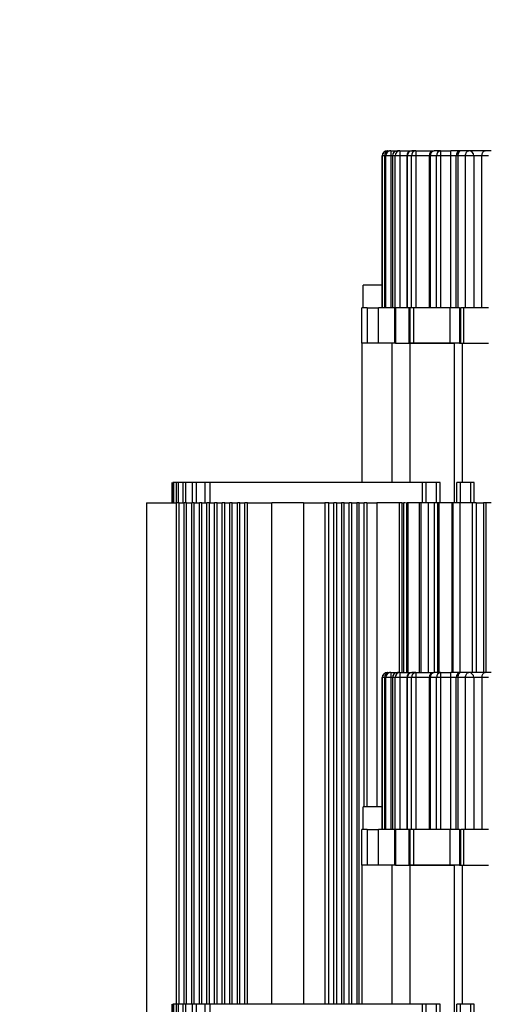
# Model space of a CAD drawing. Header units: millimetres. Extents: x -7 to 844, y 0 to 594.
# Tile 76 of 137: x 272 to 279, y 502 to 517. Entities that reach past the tile are written whole.
import ezdxf

# ---------------------------------------------------------------- set-up
doc = ezdxf.new("R2010")
doc.units = ezdxf.units.MM
doc.styles.add('SLDTEXTSTYLE2', font='HYSWLONGFANGSONG.TTF', dxfattribs={"bigfont": 'bigfont'})
doc.styles.add('SLDTEXTSTYLE3', font='HYSWLONGFANGSONG.TTF')
doc.dimstyles.new('SLDDIMSTYLE15', dxfattribs={"dimtxt": 9.875366, "dimasz": 4.884615, "dimexe": 0, "dimexo": 0.0625, "dimgap": 2.468842, "dimtad": 0, "dimtih": 1, "dimtoh": 1, "dimlfac": 5, "dimrnd": 1e-09, "dimzin": 12, "dimdsep": 46, "dimtxsty": 'SLDTEXTSTYLE3', "dimblk1": 'NONE', "dimblk2": 'NONE', "dimsah": 1, "dimcen": 0, "dimadec": 0, "dimazin": 3, "dimtfac": 1, "dimtdec": 3, "dimtmove": 0, "dimatfit": 3, "dimldrblk": 'NONE', "dimfxl": 1, "dimfrac": 2, "dimtolj": 1, "dimtzin": 12, "dimarcsym": 0})
doc.dimstyles.new('SLDDIMSTYLE3', dxfattribs={"dimtxt": 9.875366, "dimasz": 4.884615, "dimexe": 0, "dimexo": 0.0625, "dimgap": 2.468842, "dimtad": 0, "dimtih": 1, "dimtoh": 1, "dimlfac": 13, "dimrnd": 1e-09, "dimzin": 12, "dimdsep": 46, "dimtxsty": 'SLDTEXTSTYLE3', "dimsah": 1, "dimcen": 0, "dimadec": 0, "dimazin": 3, "dimtfac": 1, "dimtdec": 3, "dimtofl": 0, "dimtmove": 0, "dimatfit": 3, "dimfxl": 1, "dimfrac": 2, "dimtolj": 1, "dimtzin": 12, "dimarcsym": 0})

# ---------------------------------------------------------------- blocks, each defined once
blk = doc.blocks.new('_D_16')
at = {"color": 7, "linetype": 'Continuous', "lineweight": 18}
for p, q in [((91.435, 515.627), (68.24, 515.627)), ((102.516, 513.898), (91.435, 515.627)), ((305.747, 482.174), (102.516, 513.898))]:
    blk.add_line(p, q, dxfattribs=at)
blk.add_solid([(102.516, 513.898), (97.805, 515.393), (97.573, 513.908)], dxfattribs=at)
at = {"color": 7, "linetype": 'Continuous', "lineweight": 18, "insert": (68.24, 527.564), "char_height": 9.2604, "attachment_point": 1, "style": 'SLDTEXTSTYLE3'}
blk.add_mtext('R2674', dxfattribs=at)
blk = doc.blocks.new('_D_55')
at = {"color": 7, "linetype": 'Continuous', "lineweight": 18}
blk.add_line((512.91, 531.632), (472.011, 531.632), dxfattribs=at)
at = {"color": 7, "linetype": 'Continuous', "lineweight": 18, "attachment_point": 1}
for s, insert, char_height, style in [('通', (502.68, 543.569), 9.26, 'SLDTEXTSTYLE2'), ('%%c', (482.421, 543.569), 9.2604, 'SLDTEXTSTYLE3'), ('8-', (472.011, 543.569), 9.2604, 'SLDTEXTSTYLE3'), ('22', (494.037, 543.569), 9.2604, 'SLDTEXTSTYLE3')]:
    blk.add_mtext(s, dxfattribs=dict(at, insert=insert, char_height=char_height, style=style))
blk = doc.blocks.new('_None')

msp = doc.modelspace()

# ---------------------------------------------------------------- linework, layer by layer
at = {"color": 7, "linetype": 'Continuous', "lineweight": 25}
for p, q in [((277.331503, 514.83798), (277.331503, 512.530287)), ((277.332024, 514.83798), (277.331503, 514.83798)), ((277.332, 512.530287), (277.332024, 514.83798)), ((277.364797, 514.83798), (277.364797, 512.530287)), ((277.384726, 514.83798), (277.365581, 514.83798)), ((277.365581, 514.83798), (277.365581, 512.530287)), ((277.460468, 514.83798), (277.384726, 514.83798)), ((277.384726, 512.530287), (277.384726, 514.83798)), ((277.408426, 514.914903), (277.408935, 514.914903)), ((277.408935, 514.914903), (277.44172, 514.914903)), ((277.460426, 514.914903), (277.44172, 514.914903)), ((277.460426, 514.914903), (277.460426, 514.83798)), ((277.460426, 514.914903), (277.561439, 514.914903)), ((277.460468, 514.83798), (277.460587, 512.530287)), ((277.484516, 514.83798), (277.484516, 512.530287)), ((277.528014, 514.83798), (277.488117, 514.83798)), ((277.488117, 514.83798), (277.488117, 512.530287)), ((277.600419, 514.83798), (277.528014, 514.83798)), ((277.528014, 512.530287), (277.528014, 514.83798)), ((277.600419, 514.914903), (277.561439, 514.914903)), ((277.600419, 514.914903), (277.600419, 514.83798)), ((277.600419, 514.914903), (277.778843, 514.914903)), ((277.600419, 514.83798), (277.600419, 512.530287)), ((277.70192, 514.83798), (277.70192, 512.530287)), ((277.775321, 514.83798), (277.710636, 514.83798)), ((277.710636, 514.83798), (277.710636, 512.530287)), ((277.775335, 512.530287), (277.775308, 514.83798)), ((277.841989, 514.83798), (277.775321, 514.83798)), ((277.841993, 514.914903), (277.778843, 514.914903)), ((277.841989, 514.83798), (277.841979, 512.530287)), ((277.841993, 514.914903), (277.841993, 514.83798)), ((277.841993, 514.914903), (278.11871, 514.914903)), ((278.041787, 514.83798), (278.041787, 512.530287)), ((278.156912, 514.83798), (278.0585, 514.83798)), ((278.0585, 514.83798), (278.0585, 512.530287)), ((278.21486, 514.914903), (278.11871, 514.914903)), ((278.21486, 514.83798), (278.156912, 514.83798)), ((278.156912, 512.530287), (278.156912, 514.83798)), ((278.21486, 514.914903), (278.21486, 514.83798)), ((278.21486, 514.914903), (278.373811, 514.914903)), ((278.373811, 514.83798), (278.21486, 514.83798)), ((278.21486, 514.83798), (278.21486, 512.530287)), ((278.373811, 514.83798), (278.373811, 514.914903)), ((278.527657, 514.914903), (278.373811, 514.914903)), ((278.450734, 514.83798), (278.373811, 514.83798)), ((278.373811, 512.530287), (278.373811, 514.83798)), ((278.477069, 514.83798), (278.450734, 514.83798)), ((278.450734, 512.530287), (278.450734, 514.83798)), ((278.595168, 514.83798), (278.477069, 514.83798)), ((278.477069, 514.83798), (278.477069, 512.530287)), ((278.643042, 514.914903), (278.527657, 514.914903)), ((278.719965, 514.83798), (278.595168, 514.83798)), ((278.595168, 512.530287), (278.595168, 514.83798)), ((278.890926, 514.914903), (278.643042, 514.914903)), ((278.719965, 514.83798), (278.719965, 512.530287)), ((278.843907, 514.83798), (278.719965, 514.83798)), ((278.941407, 514.83798), (278.843907, 514.83798)), ((278.843907, 512.530287), (278.843907, 514.83798)), ((278.985926, 514.914903), (278.890926, 514.914903)), ((277.043042, 512.530287), (277.043042, 512.876441)), ((277.331503, 512.876441), (277.043042, 512.876441)), ((277.023811, 511.991826), (277.023811, 512.530287)), ((277.100734, 512.530287), (277.023811, 512.530287)), ((277.100734, 512.530287), (277.100734, 511.991826)), ((277.100734, 512.530287), (277.273811, 512.530287)), ((277.273811, 511.991826), (277.273811, 512.530287)), ((277.523811, 512.530287), (277.273811, 512.530287)), ((277.523811, 511.991826), (277.523811, 512.530287)), ((277.533846, 512.530287), (277.523811, 512.530287)), ((277.533846, 512.530287), (277.533846, 511.991826)), ((277.740156, 512.530287), (277.533846, 512.530287)), ((277.740156, 511.991826), (277.740156, 512.530287)), ((277.75458, 512.530287), (277.740156, 512.530287)), ((277.75458, 511.991826), (277.75458, 512.530287)), ((277.805862, 512.530287), (277.75458, 512.530287)), ((277.805862, 512.530287), (277.805862, 511.991826)), ((278.356899, 512.530287), (277.805862, 512.530287)), ((278.356899, 512.530287), (278.356899, 511.991826)), ((278.501947, 512.530287), (278.356899, 512.530287)), ((278.501947, 512.530287), (278.501947, 511.991826)), ((278.501947, 512.530287), (278.525072, 512.530287)), ((278.525072, 511.991826), (278.525072, 512.530287)), ((278.569917, 512.530287), (278.525072, 512.530287)), ((278.569917, 511.991826), (278.569917, 512.530287)), ((278.945285, 512.530287), (278.569917, 512.530287)), ((277.023811, 511.991826), (277.023811, 509.876441)), ((277.482802, 511.991826), (277.023811, 511.991826)), ((277.482802, 509.876441), (277.482802, 511.991826)), ((277.533846, 511.991826), (277.482802, 511.991826)), ((277.532316, 511.991826), (277.533846, 511.991826)), ((277.533846, 511.991826), (277.740156, 511.991826)), ((277.740156, 511.991826), (277.75458, 511.991826)), ((277.75458, 509.876441), (277.75458, 511.991826)), ((278.42183, 511.991826), (277.75458, 511.991826)), ((277.75458, 511.991826), (277.805862, 511.991826)), ((277.805862, 511.991826), (278.356899, 511.991826)), ((278.356899, 511.991826), (278.42183, 511.991826)), ((278.42183, 511.991826), (278.42183, 509.568749)), ((278.525072, 511.991826), (278.42183, 511.991826)), ((278.501947, 511.991826), (278.525072, 511.991826)), ((278.525072, 511.991826), (278.569917, 511.991826)), ((278.55007, 509.876441), (278.55007, 511.991826)), ((278.569917, 511.991826), (278.945285, 511.991826)), ((274.139196, 509.876441), (274.139196, 509.568749)), ((274.139196, 509.876441), (274.139648, 509.876441)), ((274.13962, 509.876441), (274.139505, 509.568749)), ((274.154268, 509.568749), (274.154268, 509.876441)), ((274.166559, 509.876441), (274.154268, 509.876441)), ((274.166559, 509.876441), (274.166559, 509.568749)), ((274.210701, 509.876441), (274.166559, 509.876441)), ((274.210701, 509.568749), (274.210701, 509.876441)), ((274.23552, 509.876441), (274.210701, 509.876441)), ((274.23552, 509.876441), (274.23552, 509.568749)), ((274.310059, 509.876441), (274.23552, 509.876441)), ((274.310059, 509.568749), (274.310059, 509.876441)), ((274.347909, 509.876441), (274.310059, 509.876441)), ((274.347909, 509.876441), (274.347909, 509.568749)), ((274.454395, 509.876441), (274.347909, 509.876441)), ((274.454395, 509.568749), (274.454395, 509.876441)), ((274.506093, 509.876441), (274.454395, 509.876441)), ((274.506093, 509.876441), (274.506093, 509.568749)), ((274.646941, 509.876441), (274.506093, 509.876441)), ((274.646941, 509.568749), (274.646941, 509.876441)), ((274.713718, 509.876441), (274.646941, 509.876441)), ((274.713718, 509.876441), (274.713718, 509.568749)), ((277.941225, 509.876441), (274.713718, 509.876441)), ((277.941225, 509.568749), (277.941225, 509.876441)), ((277.997561, 509.876441), (277.941225, 509.876441)), ((277.997561, 509.568749), (277.997561, 509.876441)), ((278.151407, 509.876441), (277.997561, 509.876441)), ((278.151407, 509.876441), (278.151407, 509.568749)), ((278.208751, 509.876441), (278.151407, 509.876441)), ((278.208751, 509.568749), (278.208751, 509.876441)), ((278.461493, 509.568749), (278.461493, 509.876441)), ((278.518196, 509.876441), (278.461493, 509.876441)), ((278.518196, 509.568749), (278.518196, 509.876441)), ((278.672042, 509.876441), (278.518196, 509.876441)), ((278.672042, 509.876441), (278.672042, 509.568749)), ((278.72753, 509.876441), (278.672042, 509.876441)), ((278.72753, 509.568749), (278.72753, 509.876441)), ((273.75458, 509.568749), (273.75458, 501.645672)), ((273.75458, 509.568749), (274.210349, 509.568749)), ((274.210349, 501.953364), (274.210349, 509.568749)), ((274.248811, 509.568749), (274.210349, 509.568749)), ((274.248811, 501.953364), (274.248811, 509.568749)), ((274.248811, 509.568749), (274.325734, 509.568749)), ((274.325734, 501.953364), (274.325734, 509.568749)), ((274.364196, 509.568749), (274.325734, 509.568749)), ((274.364196, 501.953364), (274.364196, 509.568749)), ((274.364196, 509.568749), (274.441119, 509.568749)), ((274.441119, 501.953364), (274.441119, 509.568749)), ((274.47958, 509.568749), (274.441119, 509.568749)), ((274.47958, 501.953364), (274.47958, 509.568749)), ((274.47958, 509.568749), (274.556503, 509.568749)), ((274.556503, 501.953364), (274.556503, 509.568749)), ((274.594965, 509.568749), (274.556503, 509.568749)), ((274.594965, 501.953364), (274.594965, 509.568749)), ((274.594965, 509.568749), (274.671888, 509.568749)), ((274.671888, 501.953364), (274.671888, 509.568749)), ((274.710349, 509.568749), (274.671888, 509.568749)), ((274.710349, 501.953364), (274.710349, 509.568749)), ((274.710349, 509.568749), (274.787273, 509.568749)), ((274.787273, 501.953364), (274.787273, 509.568749)), ((274.825734, 509.568749), (274.787273, 509.568749)), ((274.825734, 501.953364), (274.825734, 509.568749)), ((274.825734, 509.568749), (274.902657, 509.568749)), ((274.902657, 501.953364), (274.902657, 509.568749)), ((274.941119, 509.568749), (274.902657, 509.568749)), ((274.941119, 501.953364), (274.941119, 509.568749)), ((274.941119, 509.568749), (275.018042, 509.568749)), ((275.018042, 501.953364), (275.018042, 509.568749)), ((275.056503, 509.568749), (275.018042, 509.568749)), ((275.056503, 501.953364), (275.056503, 509.568749)), ((275.056503, 509.568749), (275.133426, 509.568749)), ((275.133426, 501.953364), (275.133426, 509.568749)), ((275.171888, 509.568749), (275.133426, 509.568749)), ((275.171888, 501.953364), (275.171888, 509.568749)), ((275.171888, 509.568749), (275.248811, 509.568749)), ((275.248811, 501.953364), (275.248811, 509.568749)), ((275.287273, 509.568749), (275.248811, 509.568749)), ((275.287273, 501.953364), (275.287273, 509.568749)), ((275.287273, 509.568749), (275.655222, 509.568749)), ((275.655222, 501.953364), (275.655222, 509.568749)), ((276.139196, 509.568749), (275.655222, 509.568749)), ((276.139196, 509.568749), (276.461081, 509.568749)), ((276.139196, 509.568749), (276.139196, 501.953364)), ((276.461081, 509.568749), (276.461081, 501.953364)), ((276.520462, 509.568749), (276.461081, 509.568749)), ((276.520462, 501.953364), (276.520462, 509.568749)), ((276.520462, 509.568749), (276.597385, 509.568749)), ((276.597385, 501.953364), (276.597385, 509.568749)), ((276.635847, 509.568749), (276.597385, 509.568749)), ((276.635847, 509.568749), (276.635847, 501.953364)), ((276.635847, 509.568749), (276.71277, 509.568749)), ((276.71277, 509.568749), (276.71277, 501.953364)), ((276.751232, 509.568749), (276.71277, 509.568749)), ((276.751232, 501.953364), (276.751232, 509.568749)), ((276.751232, 509.568749), (276.828155, 509.568749)), ((276.828155, 501.953364), (276.828155, 509.568749)), ((276.866616, 509.568749), (276.828155, 509.568749)), ((276.866616, 509.568749), (276.866616, 501.953364)), ((276.866616, 509.568749), (276.943539, 509.568749)), ((276.943539, 509.568749), (276.943539, 501.953364)), ((276.982001, 509.568749), (276.943539, 509.568749)), ((276.982001, 501.953364), (276.982001, 509.568749)), ((276.982001, 509.568749), (277.058924, 509.568749)), ((277.058924, 504.953364), (277.058924, 509.568749)), ((277.097385, 509.568749), (277.058924, 509.568749)), ((277.097385, 509.568749), (277.097385, 504.953364)), ((277.097385, 509.568749), (277.251232, 509.568749)), ((277.251232, 509.568749), (277.251232, 504.953364)), ((277.594309, 509.568749), (277.251232, 509.568749)), ((277.628551, 509.568749), (277.594309, 509.568749)), ((277.628551, 509.568749), (277.65978, 509.568749)), ((277.697681, 509.568749), (277.702831, 509.568749)), ((277.702831, 506.991826), (277.702831, 509.568749)), ((277.722612, 509.568749), (277.702831, 509.568749)), ((277.722612, 506.991826), (277.722612, 509.568749)), ((277.793042, 509.568749), (277.722612, 509.568749)), ((277.889196, 509.568749), (277.793042, 509.568749)), ((277.889196, 509.568749), (277.889196, 506.991826)), ((277.920263, 509.568749), (277.889196, 509.568749)), ((277.997033, 509.568749), (277.920263, 509.568749)), ((278.026505, 509.568749), (277.997033, 509.568749)), ((278.12189, 509.568749), (278.026505, 509.568749)), ((278.169196, 509.568749), (278.12189, 509.568749)), ((278.196888, 509.568749), (278.169196, 509.568749)), ((278.196888, 506.991826), (278.196888, 509.568749)), ((278.293042, 509.568749), (278.196888, 509.568749)), ((278.389196, 509.568749), (278.293042, 509.568749)), ((278.389196, 509.568749), (278.389196, 506.991826)), ((278.409363, 509.568749), (278.389196, 509.568749)), ((278.486119, 509.568749), (278.409363, 509.568749)), ((278.50927, 509.568749), (278.486119, 509.568749)), ((278.701076, 509.568749), (278.50927, 509.568749)), ((278.75458, 509.568749), (278.701076, 509.568749)), ((278.75458, 509.568749), (278.75458, 506.991826)), ((278.75458, 509.568749), (278.869965, 509.568749)), ((278.869965, 509.568749), (278.869965, 506.991826)), ((278.908426, 509.568749), (278.869965, 509.568749)), ((278.908426, 506.991826), (278.908426, 509.568749)), ((278.985349, 509.568749), (278.908426, 509.568749)), ((277.331503, 506.914903), (277.331503, 504.60721)), ((277.332001, 504.60721), (277.332024, 506.914903)), ((277.364797, 506.914903), (277.364797, 504.60721)), ((277.384726, 506.914903), (277.365581, 506.914903)), ((277.365581, 506.914903), (277.365581, 504.60721)), ((277.460468, 506.914903), (277.384726, 506.914903)), ((277.384726, 504.60721), (277.384726, 506.914903)), ((277.408426, 506.991826), (277.408935, 506.991826)), ((277.408935, 506.991826), (277.44172, 506.991826)), ((277.460426, 506.991826), (277.44172, 506.991826)), ((277.460426, 506.991826), (277.460426, 506.914903)), ((277.460426, 506.991826), (277.561439, 506.991826)), ((277.460468, 506.914903), (277.460587, 504.60721)), ((277.484516, 506.914903), (277.484516, 504.60721)), ((277.528014, 506.914903), (277.488117, 506.914903)), ((277.488117, 506.914903), (277.488117, 504.60721)), ((277.600419, 506.914903), (277.528014, 506.914903)), ((277.528014, 504.60721), (277.528014, 506.914903)), ((277.600419, 506.991826), (277.561439, 506.991826)), ((277.600419, 506.991826), (277.600419, 506.914903)), ((277.600419, 506.991826), (277.778843, 506.991826)), ((277.600419, 506.914903), (277.600419, 504.60721)), ((277.70192, 506.914903), (277.70192, 504.60721)), ((277.775321, 506.914903), (277.710636, 506.914903)), ((277.710636, 506.914903), (277.710636, 504.60721)), ((277.775335, 504.60721), (277.775308, 506.914903)), ((277.841989, 506.914903), (277.775321, 506.914903)), ((277.841993, 506.991826), (277.778843, 506.991826)), ((277.841989, 506.914903), (277.841979, 504.60721)), ((277.841993, 506.991826), (277.841993, 506.914903)), ((277.841993, 506.991826), (278.11871, 506.991826)), ((278.041787, 506.914903), (278.041787, 504.60721)), ((278.156912, 506.914903), (278.0585, 506.914903)), ((278.0585, 506.914903), (278.0585, 504.60721)), ((278.21486, 506.991826), (278.11871, 506.991826)), ((278.21486, 506.914903), (278.156912, 506.914903)), ((278.156912, 504.60721), (278.156912, 506.914903)), ((278.21486, 506.991826), (278.21486, 506.914903)), ((278.21486, 506.991826), (278.373811, 506.991826)), ((278.373811, 506.914903), (278.21486, 506.914903)), ((278.21486, 506.914903), (278.21486, 504.60721)), ((278.373811, 506.914903), (278.373811, 506.991826)), ((278.527657, 506.991826), (278.373811, 506.991826)), ((278.450734, 506.914903), (278.373811, 506.914903)), ((278.373811, 504.60721), (278.373811, 506.914903)), ((278.477069, 506.914903), (278.450734, 506.914903)), ((278.450734, 504.60721), (278.450734, 506.914903)), ((278.595168, 506.914903), (278.477069, 506.914903)), ((278.477069, 506.914903), (278.477069, 504.60721)), ((278.643042, 506.991826), (278.527657, 506.991826)), ((278.719965, 506.914903), (278.595168, 506.914903)), ((278.595168, 504.60721), (278.595168, 506.914903)), ((278.890926, 506.991826), (278.643042, 506.991826)), ((278.719965, 506.914903), (278.719965, 504.60721)), ((278.843907, 506.914903), (278.719965, 506.914903)), ((278.941407, 506.914903), (278.843907, 506.914903)), ((278.843907, 506.914903), (278.843907, 504.60721)), ((278.985926, 506.991826), (278.890926, 506.991826)), ((277.043042, 504.60721), (277.043042, 504.953364)), ((277.331503, 504.953364), (277.043042, 504.953364)), ((277.023811, 504.068749), (277.023811, 504.60721)), ((277.100734, 504.60721), (277.023811, 504.60721)), ((277.100734, 504.60721), (277.100734, 504.068749)), ((277.100734, 504.60721), (277.273811, 504.60721)), ((277.273811, 504.068749), (277.273811, 504.60721)), ((277.523811, 504.60721), (277.273811, 504.60721)), ((277.523811, 504.068749), (277.523811, 504.60721)), ((277.533846, 504.60721), (277.523811, 504.60721)), ((277.533846, 504.60721), (277.533846, 504.068749)), ((277.740156, 504.60721), (277.533846, 504.60721)), ((277.740156, 504.068749), (277.740156, 504.60721)), ((277.75458, 504.60721), (277.740156, 504.60721)), ((277.75458, 504.068749), (277.75458, 504.60721)), ((277.805862, 504.60721), (277.75458, 504.60721)), ((277.805862, 504.60721), (277.805862, 504.068749)), ((278.356899, 504.60721), (277.805862, 504.60721)), ((278.356899, 504.60721), (278.356899, 504.068749)), ((278.501947, 504.60721), (278.356899, 504.60721)), ((278.501947, 504.60721), (278.501947, 504.068749)), ((278.501947, 504.60721), (278.525072, 504.60721)), ((278.525072, 504.068749), (278.525072, 504.60721)), ((278.569917, 504.60721), (278.525072, 504.60721)), ((278.569917, 504.068749), (278.569917, 504.60721)), ((278.945285, 504.60721), (278.569917, 504.60721)), ((277.023811, 504.068749), (277.023811, 501.953364)), ((277.482802, 504.068749), (277.023811, 504.068749)), ((277.482802, 501.953364), (277.482802, 504.068749)), ((277.533846, 504.068749), (277.482802, 504.068749)), ((277.532316, 504.068749), (277.533846, 504.068749)), ((277.533846, 504.068749), (277.740156, 504.068749)), ((277.740156, 504.068749), (277.75458, 504.068749)), ((277.75458, 501.953364), (277.75458, 504.068749)), ((278.42183, 504.068749), (277.75458, 504.068749)), ((277.75458, 504.068749), (277.805862, 504.068749)), ((277.805862, 504.068749), (278.356899, 504.068749)), ((278.356899, 504.068749), (278.42183, 504.068749)), ((278.42183, 504.068749), (278.42183, 501.803397)), ((278.525072, 504.068749), (278.42183, 504.068749)), ((278.501947, 504.068749), (278.525072, 504.068749)), ((278.525072, 504.068749), (278.569917, 504.068749)), ((278.55007, 501.953364), (278.55007, 504.068749)), ((278.569917, 504.068749), (278.945285, 504.068749)), ((274.139196, 501.953364), (274.139196, 501.645672)), ((274.139623, 501.953364), (274.139519, 501.645672)), ((274.154268, 501.645672), (274.154268, 501.953364)), ((274.166559, 501.953364), (274.154268, 501.953364)), ((274.166559, 501.953364), (274.166559, 501.645672)), ((274.210701, 501.953364), (274.166559, 501.953364)), ((274.210701, 501.645672), (274.210701, 501.953364)), ((274.23552, 501.953364), (274.210701, 501.953364)), ((274.23552, 501.953364), (274.23552, 501.645672)), ((274.310059, 501.953364), (274.23552, 501.953364)), ((274.310059, 501.645672), (274.310059, 501.953364)), ((274.347909, 501.953364), (274.310059, 501.953364)), ((274.347909, 501.953364), (274.347909, 501.645672)), ((274.454395, 501.953364), (274.347909, 501.953364)), ((274.454395, 501.645672), (274.454395, 501.953364)), ((274.506093, 501.953364), (274.454395, 501.953364)), ((274.506093, 501.953364), (274.506093, 501.645672)), ((274.646941, 501.953364), (274.506093, 501.953364)), ((274.646941, 501.645672), (274.646941, 501.953364)), ((274.713718, 501.953364), (274.646941, 501.953364)), ((274.713718, 501.953364), (274.713718, 501.645672)), ((277.941225, 501.953364), (274.713718, 501.953364)), ((277.941225, 501.645672), (277.941225, 501.953364)), ((277.997561, 501.953364), (277.941225, 501.953364)), ((277.997561, 501.645672), (277.997561, 501.953364)), ((278.151407, 501.953364), (277.997561, 501.953364)), ((278.151407, 501.953364), (278.151407, 501.645672)), ((278.208751, 501.953364), (278.151407, 501.953364)), ((278.208751, 501.803397), (278.208751, 501.953364)), ((278.461493, 501.803397), (278.461493, 501.953364)), ((278.518196, 501.953364), (278.461493, 501.953364)), ((278.518196, 501.803397), (278.518196, 501.953364)), ((278.672042, 501.953364), (278.518196, 501.953364)), ((278.672042, 501.953364), (278.672042, 501.803397)), ((278.72753, 501.953364), (278.672042, 501.953364)), ((278.72753, 501.803397), (278.72753, 501.953364))]:
    msp.add_line(p, q, dxfattribs=at)
at = {"color": 8, "linetype": 'Continuous', "lineweight": 25}
for p, q in [((277.364797, 514.83798), (277.332024, 514.83798)), ((277.365581, 514.83798), (277.364797, 514.83798)), ((277.408935, 514.914903), (277.408935, 514.907566)), ((277.484516, 514.83798), (277.460468, 514.83798)), ((277.488117, 514.83798), (277.484516, 514.83798)), ((277.70192, 514.83798), (277.600419, 514.83798)), ((277.710636, 514.83798), (277.70192, 514.83798)), ((278.041787, 514.83798), (277.841989, 514.83798)), ((278.0585, 514.83798), (278.041787, 514.83798)), ((277.594309, 506.991826), (277.594309, 509.568749)), ((277.628551, 509.568749), (277.62855, 506.991826)), ((277.6598, 506.991826), (277.65978, 509.568749)), ((277.697681, 509.568749), (277.697681, 506.991826)), ((277.920263, 506.991826), (277.920263, 509.568749)), ((278.026505, 509.568749), (278.026505, 506.991826)), ((278.12189, 506.991826), (278.12189, 509.568749)), ((278.169196, 509.568749), (278.169196, 506.991826)), ((278.409363, 506.991826), (278.409363, 509.568749)), ((278.50927, 509.568749), (278.509279, 506.991826)), ((278.701076, 506.991826), (278.701076, 509.568749)), ((277.332024, 506.914903), (277.331503, 506.914903)), ((277.364797, 506.914903), (277.332024, 506.914903)), ((277.365581, 506.914903), (277.364797, 506.914903)), ((277.408935, 506.991826), (277.408935, 506.98449)), ((277.484516, 506.914903), (277.460468, 506.914903)), ((277.488117, 506.914903), (277.484516, 506.914903)), ((277.70192, 506.914903), (277.600419, 506.914903)), ((277.710636, 506.914903), (277.70192, 506.914903)), ((278.041787, 506.914903), (277.841989, 506.914903)), ((278.0585, 506.914903), (278.041787, 506.914903))]:
    msp.add_line(p, q, dxfattribs=at)
at = {"color": 7, "linetype": 'Continuous', "lineweight": 25, "flags": 128}
for points in [[(278.527657, 514.914903), (278.517788, 514.913425), (278.508298, 514.909047), (278.499552, 514.901939), (278.491886, 514.892373), (278.485595, 514.880716), (278.48092, 514.867417), (278.478041, 514.852987), (278.477069, 514.83798)], [(278.595168, 514.83798), (278.596088, 514.852987), (278.598813, 514.867417), (278.603237, 514.880716), (278.60919, 514.892373), (278.616445, 514.901939), (278.624721, 514.909047), (278.633702, 514.913425), (278.643042, 514.914903)], [(278.843907, 514.83798), (278.844811, 514.852987), (278.847486, 514.867417), (278.851831, 514.880716), (278.857679, 514.892373), (278.864804, 514.901939), (278.872933, 514.909047), (278.881753, 514.913425), (278.890926, 514.914903)], [(278.527657, 506.991826), (278.517788, 506.990348), (278.508298, 506.98597), (278.499552, 506.978862), (278.491886, 506.969296), (278.485595, 506.957639), (278.48092, 506.94434), (278.478041, 506.92991), (278.477069, 506.914903)], [(278.595168, 506.914903), (278.596088, 506.92991), (278.598813, 506.94434), (278.603237, 506.957639), (278.60919, 506.969296), (278.616445, 506.978862), (278.624721, 506.98597), (278.633702, 506.990348), (278.643042, 506.991826)], [(278.843907, 506.914903), (278.844811, 506.92991), (278.847486, 506.94434), (278.851831, 506.957639), (278.857679, 506.969296), (278.864804, 506.978862), (278.872933, 506.98597), (278.881753, 506.990348), (278.890926, 506.991826)]]:
    msp.add_lwpolyline(points, dxfattribs=at)
at = {"color": 7, "linetype": 'Continuous', "lineweight": 25}
for centre, radius, start, end in [((277.408426, 514.83798), 0.076923, 90, 180), ((277.408941, 514.837986), 0.076917, 90.0044618, 180.0044611), ((277.44172, 514.83798), 0.076923, 90.0000092, 180), ((277.442114, 514.838369), 0.076534, 90.2947428, 180.2917411), ((277.461043, 514.838587), 0.076319, 90.462991, 180.4556266), ((277.561439, 514.83798), 0.076923, 90, 180), ((277.563284, 514.839738), 0.075188, 91.405602, 181.3398019), ((277.602748, 514.840172), 0.074767, 91.7852142, 181.6803425), ((277.778843, 514.83798), 0.076923, 90, 180), ((277.78348, 514.842091), 0.07296, 93.6433615, 183.230088), ((277.847484, 514.842742), 0.072369, 94.3512817, 183.7733131), ((278.11871, 514.83798), 0.076923, 90, 180), ((278.128226, 514.845428), 0.070123, 97.7993279, 186.0974875), ((278.225901, 514.846297), 0.069488, 99.1422588, 186.8743971), ((278.527657, 514.83798), 0.076923, 90, 179.9999998), ((278.643042, 514.83798), 0.076923, 0.0000002, 90), ((277.408426, 506.914903), 0.076923, 90, 180), ((277.408941, 506.914909), 0.076917, 90.0044618, 180.0044611), ((277.44172, 506.914903), 0.076923, 90.0000092, 180), ((277.442114, 506.915292), 0.076534, 90.2947428, 180.2917411), ((277.461043, 506.91551), 0.076319, 90.462991, 180.4556266), ((277.561439, 506.914903), 0.076923, 90, 180), ((277.563284, 506.916661), 0.075188, 91.405602, 181.3398019), ((277.602748, 506.917095), 0.074767, 91.7852142, 181.6803425), ((277.778843, 506.914903), 0.076923, 90, 180), ((277.78348, 506.919014), 0.07296, 93.6433615, 183.230088), ((277.847484, 506.919665), 0.072369, 94.3512817, 183.7733131), ((278.11871, 506.914903), 0.076923, 90, 180), ((278.128226, 506.922351), 0.070123, 97.7993279, 186.0974875), ((278.225901, 506.92322), 0.069488, 99.1422588, 186.8743971), ((278.527657, 506.914903), 0.076923, 90, 180), ((278.643042, 506.914903), 0.076923, 0, 90)]:
    msp.add_arc(centre, radius, start, end, dxfattribs=at)
msp.add_open_spline([(277.684219, 509.568749), (277.680846, 509.568749), (277.673639, 509.568749), (277.664593, 509.568749), (277.65978, 509.568749)], degree=3, knots=[0, 0, 0, 0, 0.468015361, 1, 1, 1, 1], dxfattribs=at)

# ---------------------------------------------------------------- dimensions: what is measured, and where the dimension line sits
at = {"color": 7, "linetype": 'Continuous', "lineweight": 18}
dim = msp.add_diameter_dim_2p(p1=(3.286, 2.923341), p2=(0, 0), text='8-<>通', dimstyle='SLDDIMSTYLE15', dxfattribs=at)
dim.commit()
dim.dimension.update_dxf_attribs({"geometry": '_D_55', "text_midpoint": (491.667114, 539.014431), "dimtype": 163})
dim = msp.add_radius_dim(center=(305.746836, 482.174349), mpoint=(102.515538, 513.897602), dimstyle='SLDDIMSTYLE3', dxfattribs=at)
dim.commit()
dim.dimension.update_dxf_attribs({"geometry": '_D_16', "text_midpoint": (79.04386, 521.740773), "dimtype": 164})

doc.saveas('drawing.dxf')
